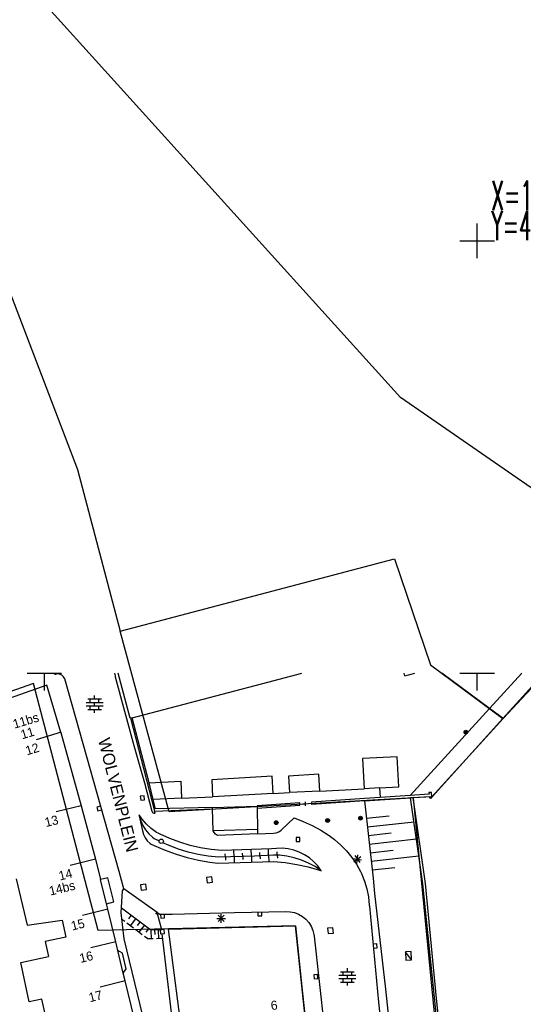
# Model space of a CAD drawing. Header units: millimetres. Extents: x 135944 to 142000, y 454200 to 456692.
# Tile 123 of 153: x 137047 to 137105, y 456462 to 456576. Entities that reach past the tile are written whole.
import ezdxf
from ezdxf.enums import TextEntityAlignment as Align

# ---------------------------------------------------------------- set-up
doc = ezdxf.new("R2010")
doc.units = ezdxf.units.MM
for name, color, linetype in [('TotaalGBKN2013_Bistad', 251, 'Continuous'), ('TotaalGBKN2013X$0$Contouren', 251, 'Continuous'), ('TotaalGBKN2013X$0$Xref', 251, 'Continuous')]:
    doc.layers.add(name, color=color, linetype=linetype)
doc.styles.add('TotaalGBKN2013X$0$GBKN binnenstad 2009$0$Standard', font='txt')
doc.styles.add('TotaalGBKN2013X$0$GBKN binnenstad 2009$0$TXT', font='txt.shx')

# ---------------------------------------------------------------- blocks, each defined once
blk = doc.blocks.new('TotaalGBKN2013X$0$GBKN binnenstad 2009')
for p, q in [((137100000, 456550000), (137100000, 456552000)), ((137098000, 456550000), (137100000, 456550000)), ((137100000, 456550000), (137102000, 456550000)), ((137100000, 456548000), (137100000, 456550000))]:
    blk.add_line(p, q)
at = {"layer": 'TotaalGBKN2013_Bistad'}
for p, q in [((137048000, 456500000), (137050000, 456500000)), ((137050000, 456500000), (137052000, 456500000)), ((137050000, 456498000), (137050000, 456500000)), ((137051231, 456499871), (137051154, 456499843)), ((137051499, 456499916), (137051231, 456499871)), ((137051768, 456499881), (137051499, 456499916)), ((137052015, 456499769), (137051768, 456499881)), ((137052220, 456499590), (137052015, 456499769)), ((137052364, 456499360), (137052220, 456499590)), ((137058640, 456477080), (137052364, 456499360)), ((137058097, 456500000), (137058174, 456499694)), ((137058174, 456499694), (137058190, 456499600)), ((137058190, 456499600), (137060356, 456491641)), ((137059916, 456494791), (137058536, 456500000)), ((137070550, 456497582), (137075821, 456498965)), ((137075821, 456498965), (137079765, 456500000)), ((137091665, 456499703), (137091590, 456500000)), ((137091665, 456499703), (137092810, 456500000)), ((137101432, 456495922), (137095913, 456500000)), ((137098000, 456500000), (137100000, 456500000)), ((137100000, 456500000), (137102000, 456500000)), ((137100000, 456498000), (137100000, 456500000)), ((137101432, 456495922), (137105185, 456500000)), ((137103014, 456494750), (137107902, 456500000)), ((137050281, 456498620), (137045285, 456496858)), ((137051910, 456493166), (137050281, 456498620)), ((137054825, 456496623), (137056785, 456496623)), ((137055005, 456497023), (137056605, 456497023)), ((137055305, 456496623), (137055305, 456497023)), ((137055805, 456497023), (137055805, 456497423)), ((137055805, 456496223), (137055805, 456496623)), ((137056305, 456496623), (137056305, 456497023)), ((137060147, 456494852), (137070550, 456497582)), ((137054825, 456496223), (137056785, 456496223)), ((137055005, 456495823), (137056605, 456495823)), ((137055305, 456495823), (137055305, 456496223)), ((137055805, 456495423), (137055805, 456495823)), ((137056305, 456495823), (137056305, 456496223)), ((137101432, 456495922), (137092269, 456485870)), ((137103014, 456494750), (137101432, 456495922)), ((137059944, 456494798), (137059916, 456494791)), ((137060147, 456494852), (137059944, 456494798)), ((137059944, 456494798), (137062745, 456484061)), ((137062099, 456487326), (137060147, 456494852)), ((137103014, 456494750), (137094779, 456485710)), ((137051947, 456493177), (137049073, 456492320)), ((137051910, 456493166), (137054271, 456484685)), ((137060356, 456491641), (137061568, 456487336)), ((137090750, 456490354), (137086741, 456490145)), ((137086741, 456490145), (137086933, 456486639)), ((137090956, 456486865), (137090750, 456490354)), ((137062099, 456487326), (137065772, 456487513)), ((137065772, 456487513), (137065842, 456485558)), ((137076335, 456488086), (137069336, 456487677)), ((137069336, 456487677), (137069437, 456485715)), ((137076434, 456486097), (137076335, 456488086)), ((137081719, 456488325), (137078200, 456488099)), ((137078200, 456488099), (137078329, 456486197)), ((137081814, 456486372), (137081719, 456488325)), ((137061568, 456487336), (137062403, 456484037)), ((137062574, 456485390), (137062099, 456487326)), ((137081814, 456486372), (137078329, 456486197)), ((137081814, 456486372), (137086933, 456486639)), ((137088725, 456486740), (137086933, 456486639)), ((137088725, 456486740), (137090956, 456486865)), ((137088725, 456486740), (137088786, 456485630)), ((137061530, 456485828), (137061084, 456485772)), ((137061084, 456485772), (137061140, 456485326)), ((137061140, 456485326), (137061586, 456485382)), ((137061586, 456485382), (137061530, 456485828)), ((137065842, 456485558), (137062574, 456485390)), ((137062854, 456484311), (137062574, 456485390)), ((137065842, 456485558), (137069437, 456485715)), ((137076434, 456486097), (137069437, 456485715)), ((137076434, 456486097), (137078329, 456486197)), ((137086977, 456485506), (137080880, 456485086)), ((137086988, 456485238), (137080898, 456484819)), ((137088786, 456485630), (137086977, 456485506)), ((137086988, 456485238), (137092320, 456485604)), ((137086988, 456485238), (137087983, 456476310)), ((137092269, 456485870), (137088786, 456485630)), ((137094460, 456486019), (137092269, 456485870)), ((137092631, 456485625), (137092320, 456485604)), ((137093731, 456475661), (137092320, 456485604)), ((137092631, 456485625), (137094478, 456485753)), ((137094031, 456475701), (137092631, 456485625)), ((137094749, 456486230), (137094434, 456486209)), ((137094434, 456486209), (137094460, 456486019)), ((137094478, 456485753), (137094501, 456485583)), ((137094501, 456485583), (137094681, 456485584)), ((137094779, 456485710), (137094681, 456485584)), ((137094681, 456485584), (137094786, 456485585)), ((137094779, 456485710), (137094749, 456486230)), ((137094786, 456485585), (137094779, 456485710)), ((137054271, 456484685), (137051357, 456483976)), ((137054271, 456484685), (137055908, 456478510)), ((137056505, 456484637), (137056071, 456484518)), ((137056071, 456484518), (137056191, 456484084)), ((137056191, 456484084), (137056625, 456484203)), ((137062745, 456484061), (137069432, 456484318)), ((137069426, 456484494), (137062854, 456484311)), ((137069426, 456484494), (137074573, 456484631)), ((137069432, 456484318), (137069426, 456484494)), ((137069517, 456481778), (137069432, 456484318)), ((137079516, 456485010), (137074572, 456484687)), ((137074572, 456484687), (137074573, 456484631)), ((137074573, 456484631), (137074577, 456484418)), ((137074577, 456484418), (137079533, 456484742)), ((137074577, 456484418), (137074627, 456481917)), ((137079526, 456484857), (137079516, 456485010)), ((137079533, 456484742), (137079526, 456484857)), ((137079824, 456484878), (137080516, 456484920)), ((137080185, 456484653), (137080155, 456485145)), ((137080880, 456485086), (137080890, 456484939)), ((137080898, 456484819), (137080890, 456484939)), ((137060940, 456483630), (137060966, 456483508)), ((137061302, 456483126), (137060940, 456483630)), ((137060966, 456483508), (137061330, 456481770)), ((137060966, 456483508), (137061134, 456482940)), ((137061134, 456482940), (137061378, 456482400)), ((137061800, 456482560), (137061302, 456483126)), ((137062403, 456484037), (137062501, 456483897)), ((137062501, 456483897), (137062652, 456483817)), ((137062652, 456483817), (137062808, 456483810)), ((137062808, 456483810), (137062745, 456484061)), ((137077436, 456481931), (137078850, 456483264)), ((137078850, 456483264), (137079916, 456482863)), ((137087212, 456483227), (137089845, 456483521)), ((137061378, 456482400), (137061691, 456481898)), ((137061691, 456481898), (137062070, 456481442)), ((137062354, 456482049), (137061800, 456482560)), ((137062960, 456481600), (137062354, 456482049)), ((137074627, 456481917), (137069517, 456481778)), ((137074627, 456481917), (137074639, 456481427)), ((137077105, 456481678), (137077372, 456481869)), ((137077372, 456481869), (137077436, 456481931)), ((137079916, 456482863), (137080952, 456482388)), ((137080952, 456482388), (137081952, 456481841)), ((137081952, 456481841), (137082911, 456481226)), ((137087323, 456482233), (137092719, 456482835)), ((137061330, 456481770), (137061447, 456481354)), ((137061447, 456481354), (137061638, 456480966)), ((137061638, 456480966), (137061897, 456480620)), ((137062070, 456481442), (137062506, 456481042)), ((137062506, 456481042), (137062680, 456480910)), ((137062680, 456480910), (137063247, 456480625)), ((137063140, 456481500), (137062960, 456481600)), ((137063374, 456481384), (137063140, 456481500)), ((137064504, 456480880), (137063374, 456481384)), ((137065665, 456480450), (137064504, 456480880)), ((137069610, 456481587), (137069517, 456481778)), ((137069789, 456481381), (137069610, 456481587)), ((137070020, 456481234), (137069789, 456481381)), ((137074639, 456481427), (137070020, 456481234)), ((137074639, 456481427), (137076474, 456481515)), ((137076474, 456481515), (137076799, 456481558)), ((137076799, 456481558), (137077105, 456481678)), ((137079083, 456480997), (137079083, 456480547)), ((137079533, 456480997), (137079083, 456480997)), ((137079533, 456480547), (137079533, 456480997)), ((137082911, 456481226), (137083541, 456480767)), ((137083541, 456480767), (137084257, 456480138)), ((137087434, 456481239), (137090066, 456481533)), ((137087544, 456480245), (137092998, 456480854)), ((137061897, 456480620), (137062216, 456480328)), ((137062216, 456480328), (137062340, 456480240)), ((137062340, 456480240), (137062750, 456480060)), ((137062750, 456480060), (137063977, 456479528)), ((137064415, 456480075), (137063698, 456480400)), ((137063977, 456479528), (137065234, 456479071)), ((137065511, 456479650), (137064415, 456480075)), ((137066635, 456479300), (137065511, 456479650)), ((137066850, 456480095), (137065665, 456480450)), ((137068057, 456479818), (137066850, 456480095)), ((137069278, 456479619), (137068057, 456479818)), ((137070510, 456479500), (137069278, 456479619)), ((137076250, 456479680), (137070510, 456479500)), ((137071917, 456478789), (137071887, 456479524)), ((137073915, 456478871), (137073885, 456479606)), ((137075914, 456478953), (137075884, 456479688)), ((137076817, 456479750), (137076250, 456479680)), ((137077491, 456479758), (137076817, 456479750)), ((137078162, 456479687), (137077491, 456479758)), ((137078820, 456479536), (137078162, 456479687)), ((137079455, 456479309), (137078820, 456479536)), ((137079083, 456480547), (137079533, 456480547)), ((137084257, 456480138), (137084918, 456479451)), ((137087655, 456479252), (137090288, 456479545)), ((137055911, 456478498), (137052984, 456477786)), ((137055908, 456478510), (137056490, 456476143)), ((137065234, 456479071), (137066516, 456478689)), ((137066516, 456478689), (137067819, 456478385)), ((137067779, 456479028), (137066635, 456479300)), ((137068939, 456478835), (137067779, 456479028)), ((137067819, 456478385), (137069137, 456478159)), ((137070110, 456478720), (137068939, 456478835)), ((137074270, 456478860), (137070110, 456478720)), ((137070918, 456478748), (137070903, 456479115)), ((137070917, 456478748), (137070931, 456478398)), ((137071916, 456478787), (137071944, 456478088)), ((137072916, 456478830), (137072901, 456479198)), ((137072915, 456478827), (137072929, 456478477)), ((137073915, 456478866), (137073942, 456478167)), ((137076480, 456478980), (137074270, 456478860)), ((137074915, 456478912), (137074900, 456479280)), ((137074914, 456478905), (137074928, 456478556)), ((137075913, 456478944), (137075941, 456478245)), ((137077151, 456478952), (137076480, 456478980)), ((137076913, 456478994), (137076898, 456479362)), ((137076912, 456478984), (137076926, 456478634)), ((137078016, 456478845), (137077151, 456478952)), ((137078868, 456478660), (137078016, 456478845)), ((137079699, 456478397), (137078868, 456478660)), ((137080059, 456479009), (137079455, 456479309)), ((137080502, 456478059), (137079699, 456478397)), ((137080623, 456478639), (137080059, 456479009)), ((137081139, 456478205), (137080623, 456478639)), ((137084918, 456479451), (137085519, 456478711)), ((137085519, 456478711), (137086056, 456477923)), ((137085669, 456478577), (137086661, 456478443)), ((137085767, 456478207), (137086563, 456478813)), ((137085862, 456478908), (137086468, 456478112)), ((137086098, 456478014), (137086232, 456479006)), ((137087766, 456478258), (137093278, 456478872)), ((137069137, 456478159), (137070050, 456478050)), ((137070050, 456478050), (137076470, 456478230)), ((137076470, 456478230), (137077824, 456478099)), ((137077824, 456478099), (137079167, 456477888)), ((137079167, 456477888), (137080496, 456477599)), ((137080496, 456477599), (137081806, 456477232)), ((137081272, 456477649), (137080502, 456478059)), ((137081600, 456477713), (137081139, 456478205)), ((137082000, 456477170), (137081272, 456477649)), ((137082000, 456477170), (137081600, 456477713)), ((137086056, 456477923), (137086526, 456477093)), ((137087877, 456477264), (137090510, 456477557)), ((137046744, 456476242), (137048009, 456470855)), ((137057333, 456476346), (137056490, 456476143)), ((137057182, 456473326), (137056490, 456476143)), ((137058023, 456473566), (137057333, 456476346)), ((137059186, 456475062), (137058640, 456477080)), ((137069354, 456476456), (137068739, 456476379)), ((137068739, 456476379), (137068816, 456475764)), ((137069431, 456475841), (137069354, 456476456)), ((137081806, 456477232), (137082000, 456477170)), ((137086526, 456477093), (137086651, 456476840)), ((137086651, 456476840), (137086990, 456475961)), ((137087983, 456476310), (137088132, 456474519)), ((137059026, 456474849), (137059186, 456475062)), ((137063030, 456472340), (137059186, 456475062)), ((137061739, 456475609), (137061124, 456475532)), ((137061124, 456475532), (137061201, 456474917)), ((137061201, 456474917), (137061816, 456474994)), ((137061816, 456474994), (137061739, 456475609)), ((137068816, 456475764), (137069431, 456475841)), ((137086990, 456475961), (137087253, 456475056)), ((137087253, 456475056), (137087438, 456474132)), ((137095840, 456455229), (137093731, 456475661)), ((137095311, 456462401), (137094031, 456475701)), ((137058877, 456472285), (137059026, 456474849)), ((137087438, 456474132), (137087545, 456473196)), ((137088132, 456474519), (137089403, 456463455)), ((137057331, 456472718), (137054396, 456472004)), ((137057182, 456473326), (137058023, 456473566)), ((137057330, 456472718), (137057182, 456473326)), ((137058242, 456468960), (137057330, 456472718)), ((137062285, 456470279), (137058908, 456472826)), ((137087545, 456473196), (137087554, 456473050)), ((137087554, 456473050), (137088616, 456461950)), ((137059211, 456469279), (137058877, 456472285)), ((137060010, 456471995), (137059709, 456471596)), ((137060519, 456471612), (137059917, 456470813)), ((137062887, 456472136), (137063031, 456472340)), ((137063564, 456470313), (137063030, 456472340)), ((137063030, 456472340), (137063330, 456472140)), ((137063330, 456472140), (137063660, 456472160)), ((137063437, 456472146), (137063450, 456471696)), ((137063450, 456471696), (137063900, 456471710)), ((137063660, 456472160), (137064750, 456472160)), ((137063900, 456471710), (137063886, 456472160)), ((137064750, 456472160), (137071957, 456472353)), ((137069938, 456471659), (137070938, 456471659)), ((137070084, 456471305), (137070792, 456472013)), ((137070792, 456471305), (137070084, 456472013)), ((137070438, 456471159), (137070438, 456472159)), ((137071957, 456472353), (137077909, 456472459)), ((137074665, 456472411), (137074671, 456471961)), ((137074671, 456471961), (137075121, 456471967)), ((137075121, 456471967), (137075115, 456472417)), ((137077909, 456472459), (137078415, 456472428)), ((137078415, 456472428), (137078910, 456472317)), ((137078910, 456472317), (137079382, 456472131)), ((137079382, 456472131), (137079818, 456471872)), ((137079818, 456471872), (137080208, 456471549)), ((137080208, 456471549), (137080543, 456471168)), ((137048009, 456470855), (137052059, 456471430)), ((137052059, 456471430), (137052477, 456469484)), ((137059281, 456471293), (137058960, 456471535)), ((137060298, 456470526), (137059535, 456471101)), ((137061027, 456471228), (137060726, 456470829)), ((137061535, 456470845), (137060933, 456470047)), ((137062044, 456470462), (137061743, 456470063)), ((137064343, 456470396), (137079014, 456470812)), ((137079014, 456470812), (137079798, 456463352)), ((137080543, 456471168), (137080814, 456470739)), ((137080814, 456470739), (137081014, 456470273)), ((137083331, 456470573), (137082714, 456470506)), ((137082714, 456470506), (137082781, 456469889)), ((137083398, 456469956), (137083331, 456470573)), ((137052477, 456469484), (137050111, 456468974)), ((137062990, 456453709), (137059211, 456469279)), ((137061315, 456469759), (137060552, 456470334)), ((137061950, 456469280), (137061569, 456469568)), ((137062095, 456469274), (137061950, 456469270)), ((137062585, 456469287), (137062086, 456469273)), ((137063564, 456470313), (137062285, 456470279)), ((137062311, 456470280), (137062337, 456469280)), ((137062741, 456470285), (137062754, 456469785)), ((137063671, 456469315), (137062943, 456469296)), ((137063149, 456470303), (137063175, 456469303)), ((137063827, 456470359), (137063381, 456470303)), ((137063381, 456470303), (137063437, 456469857)), ((137063437, 456469857), (137063883, 456469913)), ((137065446, 456454406), (137063615, 456469881)), ((137063883, 456469913), (137063827, 456470359)), ((137066524, 456453835), (137064343, 456470396)), ((137081014, 456470273), (137081138, 456469781)), ((137081138, 456469781), (137081164, 456469595)), ((137081164, 456469595), (137083281, 456450437)), ((137082781, 456469889), (137083398, 456469956)), ((137050111, 456468974), (137050479, 456467263)), ((137058242, 456468960), (137055351, 456468257)), ((137058488, 456467951), (137058242, 456468960)), ((137088409, 456468710), (137087961, 456468664)), ((137088007, 456468217), (137088455, 456468263)), ((137088455, 456468263), (137088409, 456468710)), ((137047267, 456466571), (137050479, 456467263)), ((137059010, 456467650), (137058488, 456467951)), ((137059124, 456465326), (137058488, 456467951)), ((137059470, 456465820), (137059010, 456467650)), ((137092399, 456467824), (137091712, 456467796)), ((137092438, 456466858), (137091712, 456467796)), ((137091712, 456467796), (137091751, 456466830)), ((137092438, 456466858), (137092399, 456467824)), ((137048255, 456461990), (137047267, 456466571)), ((137085012, 456465490), (137085012, 456465890)), ((137091751, 456466830), (137092438, 456466858)), ((137059124, 456465326), (137059470, 456465820)), ((137059341, 456464424), (137059124, 456465326)), ((137081571, 456465167), (137081123, 456465123)), ((137081123, 456465123), (137081167, 456464675)), ((137081167, 456464675), (137081615, 456464719)), ((137081615, 456464719), (137081571, 456465167)), ((137084032, 456465090), (137085992, 456465090)), ((137084212, 456465490), (137085812, 456465490)), ((137084512, 456465090), (137084512, 456465490)), ((137085012, 456464690), (137085012, 456465090)), ((137085512, 456465090), (137085512, 456465490)), ((137059342, 456464424), (137056435, 456463717)), ((137060370, 456460145), (137059341, 456464424)), ((137084032, 456464690), (137085992, 456464690)), ((137084212, 456464290), (137085812, 456464290)), ((137084512, 456464290), (137084512, 456464690)), ((137085012, 456463890), (137085012, 456464290)), ((137085512, 456464290), (137085512, 456464690)), ((137079798, 456463352), (137080807, 456454033)), ((137089403, 456463455), (137090319, 456455244)), ((137049701, 456462323), (137048255, 456461990)), ((137050179, 456460262), (137049701, 456462323)), ((137088616, 456461950), (137090008, 456448314)), ((137104414, 456373095), (137095311, 456462401))]:
    blk.add_line(p, q, dxfattribs=at)
for centre, radius in [((137098711, 456493195), 215), ((137098711, 456493195), 155), ((137098711, 456493195), 95), ((137098711, 456493195), 35), ((137076788, 456482724), 215), ((137082730, 456482976), 215), ((137082730, 456482976), 155), ((137082730, 456482976), 95), ((137082730, 456482976), 35), ((137086539, 456483244), 215), ((137086539, 456483244), 155), ((137086539, 456483244), 95), ((137086539, 456483244), 35), ((137076788, 456482724), 155), ((137076788, 456482724), 95), ((137076788, 456482724), 35), ((137063500, 456480570), 250)]:
    blk.add_circle(centre, radius, dxfattribs=at)
at = {"style": 'TotaalGBKN2013X$0$GBKN binnenstad 2009$0$TXT', "width": 0.5}
for s, p in [('X=137100.0000', (137101652, 456556937)), ('Y=456550.0000', (137101652, 456553461))]:
    blk.add_text(s, height=3375, dxfattribs=at).set_placement(p, align=Align.TOP_LEFT)
at = {"layer": 'TotaalGBKN2013_Bistad', "style": 'TotaalGBKN2013X$0$GBKN binnenstad 2009$0$Standard'}
for s, rotation, p in [('11bs', 16.6121, (137049320.1, 456494961)), ('11', 16.6121, (137048790.4, 456493312.1)), ('12', 16.6257, (137049347.7, 456491458)), ('13', 13.696, (137051581.7, 456483098)), ('14', 13.696, (137053197.9, 456476910.1)), ('14bs', 13.696, (137053536.3, 456475520.5)), ('15', 13.696, (137054622.2, 456471127.3)), ('16', 13.696, (137055593.6, 456467385)), ('17', 13.696, (137056662.4, 456462841.4)), ('6', 6.103, (137076942.3, 456461656.7))]:
    blk.add_text(s, height=1054, rotation=rotation, dxfattribs=at).set_placement(p, align=Align.MIDDLE_RIGHT)
blk.add_text('WOLVENPLEIN', height=1400, rotation=284.274942, dxfattribs=at).set_placement((137056192, 456492308))

msp = doc.modelspace()

# ---------------------------------------------------------------- linework, layer by layer
at = {"layer": 'TotaalGBKN2013X$0$Contouren'}
for p, q in [((137091.16, 456531.87), (137036.44, 456592.46)), ((137036.97, 456567.66), (137053.83, 456523.55)), ((137106.74, 456521.08), (137091.16, 456531.87)), ((137053.83, 456523.55), (137058.76, 456504.88)), ((137058.76, 456504.88), (137090.47, 456513.24)), ((137090.47, 456513.24), (137094.61, 456500.96)), ((137115.05, 456508.11), (137102.98, 456494.78)), ((137064.42, 456483.99), (137058.76, 456504.88)), ((137094.61, 456500.96), (137102.98, 456494.78)), ((137048.73, 456498.8), (137035.26, 456494.06)), ((137056.23, 456470.24), (137048.73, 456498.8)), ((137102.98, 456494.78), (137094.79, 456485.72)), ((137092.62, 456485.6), (137064.42, 456483.99)), ((137094.79, 456485.72), (137092.62, 456485.6)), ((137092.62, 456485.6), (137106.15, 456347.02)), ((137079.02, 456470.79), (137056.23, 456470.24)), ((137081, 456452.15), (137079.02, 456470.79))]:
    msp.add_line(p, q, dxfattribs=at)

# ---------------------------------------------------------------- block references
at = {"layer": 'TotaalGBKN2013X$0$Xref', "xscale": 0.0009999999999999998, "yscale": 0.0009999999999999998, "zscale": 0.0009999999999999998}
msp.add_blockref('TotaalGBKN2013X$0$GBKN binnenstad 2009', (0, 0), dxfattribs=at)

doc.saveas('drawing.dxf')
